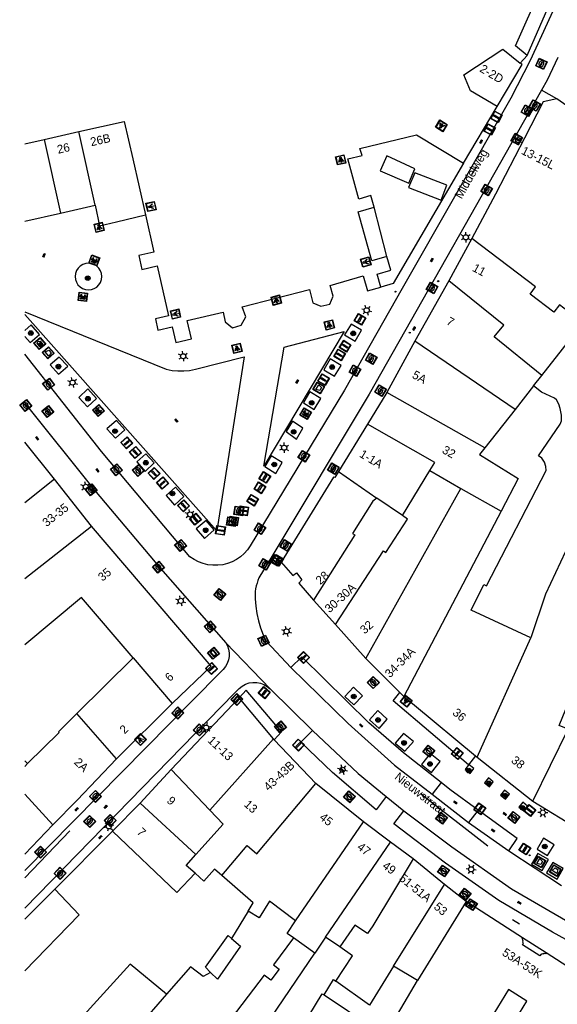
# Model space of a CAD drawing. Header units: metres. Extents: x 93870 to 95789, y 463036 to 464040.
# Tile 59 of 256: x 93871 to 93934, y 463572 to 463688. Entities that reach past the tile are written whole.
import ezdxf
from ezdxf.enums import TextEntityAlignment as Align

# ---------------------------------------------------------------- set-up
doc = ezdxf.new("R2010")
doc.units = ezdxf.units.M
doc.header["$LTSCALE"] = 25.4
for name, color, linetype in [('B_BEBOUWINGSGRENS_0', 1, 'Continuous'), ('B_LUIFEL_1', 200, 'Continuous'), ('B_OVERBOUWLIJN_LIJN_1', 7, 'Continuous'), ('B_TUSSENMUUR_0', 7, 'Continuous'), ('Q_AFVAL_APART_PLAATS_0', 7, 'Continuous'), ('Q_AFVALBAK_0', 7, 'Continuous'), ('Q_BANK_0', 7, 'Continuous'), ('Q_BOOM_0', 3, 'Continuous'), ('Q_BRANDKRAAN_0', 5, 'Continuous'), ('Q_CAI-KAST_0', 10, 'Continuous'), ('Q_INSPECTIE_OF_RIOOLPUT_0', 253, 'Continuous'), ('Q_KOLK_0', 254, 'Continuous'), ('Q_LICHTMAST_0', 2, 'Continuous'), ('Q_LICHTPUNT_0', 7, 'Continuous'), ('Q_LICHTPUNT_1', 7, 'Continuous'), ('Q_LIJNAFWATERING_LIJN_0', 7, 'Continuous'), ('Q_RECLAMEZUIL_0', 232, 'Continuous'), ('Q_STRAATNAAMBORD_0', 7, 'Continuous'), ('Q_VERKEERSBORDPAAL_0', 40, 'Continuous'), ('Q_WATERLEIDINGPUT_0', 5, 'Continuous'), ('Q_WEGWIJZER_0', 7, 'Continuous'), ('S_GBKN_SYMBOOL_OV_GROOT_0', 7, 'Continuous'), ('T_HEK_0', 57, 'Continuous'), ('T_MUUR_30CM_0', 10, 'Continuous'), ('V_WEGGRENS_0', 7, 'Continuous'), ('Z_GBKN_HUISNUMMER_0', 252, 'Continuous'), ('Z_STRAATNAAM_0', 252, 'Continuous')]:
    doc.layers.add(name, color=color, linetype=linetype)
for name, color, linetype, true_color in [('Q_AFSLUITPAAL_0', 7, 'Continuous', 0xf86a3a), ('Q_PAAL_STEEN_0', 7, 'Continuous', 0xa97373), ('Q_PAALTJE_0', 7, 'Continuous', 0x666666)]:
    doc.layers.add(name, color=color, linetype=linetype, true_color=true_color)

# ---------------------------------------------------------------- blocks, each defined once
blk = doc.blocks.new('Q_AFVAL_APART_PLAATS')
for points in [[(-0.5, 0.5), (0.5, 0.5), (0.5, -0.5), (-0.5, -0.5)], [(-0.34, 0.2), (0.33, 0.2), (0.19, -0.25), (-0.2, -0.25)]]:
    blk.add_lwpolyline(points, close=True)
blk.add_lwpolyline([(-0.44, 0.46), (0.44, 0.46, -0.414214), (0.46, 0.44), (0.46, -0.44, -0.414214), (0.44, -0.46), (-0.44, -0.46, -0.414214), (-0.46, -0.44), (-0.46, 0.44, -0.414214), (-0.44, 0.46)], format="xyb")
blk = doc.blocks.new('Q_AFVALBAK')
for points in [[(-0.5, 0.5), (0.5, 0.5), (0.5, -0.5), (-0.5, -0.5)], [(-0.34, 0.2), (0.33, 0.2), (0.19, -0.25), (-0.2, -0.25)]]:
    blk.add_lwpolyline(points, close=True)
blk.add_lwpolyline([(-0.44, 0.46), (0.44, 0.46, -0.414214), (0.46, 0.44), (0.46, -0.44, -0.414214), (0.44, -0.46), (-0.44, -0.46, -0.414214), (-0.46, -0.44), (-0.46, 0.44), (-0.46, 0.44), (-0.46, 0.45), (-0.46, 0.45), (-0.46, 0.45), (-0.46, 0.45), (-0.46, 0.45), (-0.46, 0.45), (-0.46, 0.46), (-0.46, 0.46), (-0.46, 0.46), (-0.45, 0.46), (-0.45, 0.46), (-0.45, 0.46), (-0.45, 0.46), (-0.45, 0.46), (-0.45, 0.46), (-0.44, 0.46), (-0.44, 0.46)], format="xyb")
blk = doc.blocks.new('Q_STRAATNAAMBORD')
for points in [[(-0.5, 0.5), (0.5, 0.5), (0.5, -0.5), (-0.5, -0.5)], [(-0.37, 0.22), (0.36, 0.22), (0.36, -0.21), (-0.37, -0.21)]]:
    blk.add_lwpolyline(points, close=True)
for points in [[(-0.44, 0.46), (0.44, 0.46, -0.414214), (0.46, 0.44), (0.46, -0.44, -0.414214), (0.44, -0.46), (-0.44, -0.46, -0.414214), (-0.46, -0.44), (-0.46, 0.44), (-0.46, 0.44), (-0.46, 0.45), (-0.46, 0.45), (-0.46, 0.45), (-0.46, 0.45), (-0.46, 0.45), (-0.46, 0.45), (-0.46, 0.46), (-0.46, 0.46), (-0.46, 0.46), (-0.45, 0.46), (-0.45, 0.46), (-0.45, 0.46), (-0.45, 0.46), (-0.45, 0.46), (-0.45, 0.46), (-0.44, 0.46), (-0.44, 0.46)], [(-0.29, 0.16), (0.28, 0.16, -0.414214), (0.3, 0.14), (0.3, -0.13, -0.414214), (0.28, -0.16), (-0.29, -0.16, -0.414214), (-0.31, -0.13), (-0.31, 0.14), (-0.31, 0.14), (-0.31, 0.14), (-0.31, 0.14), (-0.31, 0.15), (-0.31, 0.15), (-0.31, 0.15), (-0.3, 0.15), (-0.3, 0.15), (-0.3, 0.15), (-0.3, 0.16), (-0.3, 0.16), (-0.3, 0.16), (-0.3, 0.16), (-0.29, 0.16), (-0.29, 0.16), (-0.29, 0.16), (-0.29, 0.16), (-0.29, 0.16)]]:
    blk.add_lwpolyline(points, format="xyb")
blk = doc.blocks.new('Q_WEGWIJZER')
for points in [[(-0.5, 0.5), (0.5, 0.5), (0.5, -0.5), (-0.5, -0.5)], [(-0.37, 0.22), (0.36, 0.22), (0.36, -0.21), (-0.37, -0.21)]]:
    blk.add_lwpolyline(points, close=True)
for points in [[(-0.44, 0.46), (0.44, 0.46, -0.414214), (0.46, 0.44), (0.46, -0.44, -0.414214), (0.44, -0.46), (-0.44, -0.46, -0.414214), (-0.46, -0.44), (-0.46, 0.44), (-0.46, 0.44), (-0.46, 0.45), (-0.46, 0.45), (-0.46, 0.45), (-0.46, 0.45), (-0.46, 0.45), (-0.46, 0.45), (-0.46, 0.46), (-0.46, 0.46), (-0.46, 0.46), (-0.45, 0.46), (-0.45, 0.46), (-0.45, 0.46), (-0.45, 0.46), (-0.45, 0.46), (-0.45, 0.46), (-0.44, 0.46), (-0.44, 0.46)], [(-0.29, 0.16), (0.28, 0.16, -0.414214), (0.3, 0.14), (0.3, -0.13, -0.414214), (0.28, -0.16), (-0.29, -0.16, -0.414214), (-0.31, -0.13), (-0.31, 0.14), (-0.31, 0.14), (-0.31, 0.14), (-0.31, 0.14), (-0.31, 0.15), (-0.31, 0.15), (-0.31, 0.15), (-0.3, 0.15), (-0.3, 0.15), (-0.3, 0.15), (-0.3, 0.16), (-0.3, 0.16), (-0.3, 0.16), (-0.3, 0.16), (-0.29, 0.16), (-0.29, 0.16), (-0.29, 0.16), (-0.29, 0.16), (-0.29, 0.16)]]:
    blk.add_lwpolyline(points, format="xyb")
blk = doc.blocks.new('Q_CAI-KAST')
for points in [[(-0.5, 0.5), (0.5, 0.5), (0.5, -0.5), (-0.5, -0.5)], [(-0.26, 0.26), (0.25, 0.26), (0.25, 0.19), (-0.26, 0.19)], [(-0.26, 0.11), (0.25, 0.11), (0.25, -0.33), (-0.26, -0.33)]]:
    blk.add_lwpolyline(points, close=True)
blk.add_lwpolyline([(-0.44, 0.46), (0.44, 0.46, -0.414214), (0.46, 0.44), (0.46, -0.44, -0.414214), (0.44, -0.46), (-0.44, -0.46, -0.414214), (-0.46, -0.44), (-0.46, 0.44), (-0.46, 0.44), (-0.46, 0.45), (-0.46, 0.45), (-0.46, 0.45), (-0.46, 0.45), (-0.46, 0.45), (-0.46, 0.45), (-0.46, 0.46), (-0.46, 0.46), (-0.46, 0.46), (-0.45, 0.46), (-0.45, 0.46), (-0.45, 0.46), (-0.45, 0.46), (-0.45, 0.46), (-0.45, 0.46), (-0.44, 0.46), (-0.44, 0.46)], format="xyb")
blk.add_circle((-0.18, -0.03), 0.0354)
blk = doc.blocks.new('Q_LICHTMAST')
for points in [[(-0.26, 0.15), (-0.52, 0.3)], [(0, 0.3), (0, 0.6)], [(0.26, 0.15), (0.52, 0.3)], [(-0.26, -0.15), (-0.52, -0.3)], [(0, -0.3), (0, -0.6)], [(0.26, -0.15), (0.52, -0.3)]]:
    blk.add_lwpolyline(points)
blk.add_circle((0, 0), 0.3)
blk = doc.blocks.new('Q_VERKEERSBORDPAAL')
for points in [[(-0.5, 0.5), (0.5, 0.5), (0.5, -0.5), (-0.5, -0.5)], [(-0.08, 0.33), (0.07, 0.33), (0.07, -0.33), (-0.08, -0.33)]]:
    blk.add_lwpolyline(points, close=True)
blk.add_lwpolyline([(-0.44, 0.46), (0.44, 0.46, -0.414214), (0.46, 0.44), (0.46, -0.44, -0.414214), (0.44, -0.46), (-0.44, -0.46, -0.414214), (-0.46, -0.44), (-0.46, 0.44), (-0.46, 0.44), (-0.46, 0.45), (-0.46, 0.45), (-0.46, 0.45), (-0.46, 0.45), (-0.46, 0.45), (-0.46, 0.45), (-0.46, 0.46), (-0.46, 0.46), (-0.46, 0.46), (-0.45, 0.46), (-0.45, 0.46), (-0.45, 0.46), (-0.45, 0.46), (-0.45, 0.46), (-0.45, 0.46), (-0.44, 0.46), (-0.44, 0.46)], format="xyb")
blk = doc.blocks.new('Q_AFSLUITPAAL')
for points in [[(-0.5, 0.5), (0.5, 0.5), (0.5, -0.5), (-0.5, -0.5)], [(-0.08, 0.33), (0.07, 0.33), (0.07, -0.33), (-0.08, -0.33)]]:
    blk.add_lwpolyline(points, close=True)
blk.add_lwpolyline([(-0.44, 0.46), (0.44, 0.46, -0.414214), (0.46, 0.44), (0.46, -0.44, -0.414214), (0.44, -0.46), (-0.44, -0.46, -0.414214), (-0.46, -0.44), (-0.46, 0.44), (-0.46, 0.44), (-0.46, 0.45), (-0.46, 0.45), (-0.46, 0.45), (-0.46, 0.45), (-0.46, 0.45), (-0.46, 0.45), (-0.46, 0.46), (-0.46, 0.46), (-0.46, 0.46), (-0.45, 0.46), (-0.45, 0.46), (-0.45, 0.46), (-0.45, 0.46), (-0.45, 0.46), (-0.45, 0.46), (-0.44, 0.46), (-0.44, 0.46)], format="xyb")
blk = doc.blocks.new('Q_PAAL_STEEN')
for points in [[(-0.5, 0.5), (0.5, 0.5), (0.5, -0.5), (-0.5, -0.5)], [(-0.08, 0.33), (0.07, 0.33), (0.07, -0.33), (-0.08, -0.33)]]:
    blk.add_lwpolyline(points, close=True)
blk.add_lwpolyline([(-0.44, 0.46), (0.44, 0.46, -0.414214), (0.46, 0.44), (0.46, -0.44, -0.414214), (0.44, -0.46), (-0.44, -0.46, -0.414214), (-0.46, -0.44), (-0.46, 0.44), (-0.46, 0.44), (-0.46, 0.45), (-0.46, 0.45), (-0.46, 0.45), (-0.46, 0.45), (-0.46, 0.45), (-0.46, 0.45), (-0.46, 0.46), (-0.46, 0.46), (-0.46, 0.46), (-0.45, 0.46), (-0.45, 0.46), (-0.45, 0.46), (-0.45, 0.46), (-0.45, 0.46), (-0.45, 0.46), (-0.44, 0.46), (-0.44, 0.46)], format="xyb")
blk = doc.blocks.new('Q_PAALTJE')
at = {"color": 251, "true_color": 0x666666, "xscale": 0.1, "yscale": 0.1, "zscale": 0.01}
blk.add_blockref('Q_PAAL_STEEN', (0, 0), dxfattribs=at)
blk = doc.blocks.new('Q_INSPECTIE_OF_RIOOLPUT')
blk.add_lwpolyline([(-0.5, 0.5), (0.5, 0.5), (0.5, -0.5), (-0.5, -0.5)], close=True)
for points in [[(-0.44, 0.46), (0.44, 0.46, -0.414214), (0.46, 0.44), (0.46, -0.44, -0.414214), (0.44, -0.46), (-0.44, -0.46, -0.414214), (-0.46, -0.44), (-0.46, 0.44), (-0.46, 0.44), (-0.46, 0.45), (-0.46, 0.45), (-0.46, 0.45), (-0.46, 0.45), (-0.46, 0.45), (-0.46, 0.45), (-0.46, 0.46), (-0.46, 0.46), (-0.46, 0.46), (-0.45, 0.46), (-0.45, 0.46), (-0.45, 0.46), (-0.45, 0.46), (-0.45, 0.46), (-0.45, 0.46), (-0.44, 0.46), (-0.44, 0.46)], [(-0.34, 0.1, 0.380426), (-0.28, -0.18)], [(-0.01, 0.27, 0.240218), (-0.34, 0.1)], [(-0.19, 0.04, 0.853344), (-0.19, -0.03)], [(0.33, 0.11, 0.240191), (-0.01, 0.27)], [(0.18, -0.03, 0.849746), (0.18, 0.04)], [(0.27, -0.18, 0.380426), (0.33, 0.11)], [(-0.28, -0.18, 0.148452), (0.01, -0.26)], [(0.01, -0.26, 0.131742), (0.27, -0.18)]]:
    blk.add_lwpolyline(points, format="xyb")
for points in [[(-0.19, 0.04), (0.18, 0.04)], [(0.18, -0.03), (-0.19, -0.03)]]:
    blk.add_lwpolyline(points)
blk = doc.blocks.new('Q_KOLK')
blk.add_lwpolyline([(-0.5, 0.5), (0.5, 0.5), (0.5, -0.5), (-0.5, -0.5)], close=True)
for points in [[(-0.44, 0.46), (0.44, 0.46, -0.414214), (0.46, 0.44), (0.46, -0.44, -0.414214), (0.44, -0.46), (-0.44, -0.46, -0.414214), (-0.46, -0.44), (-0.46, 0.44, -0.414214), (-0.44, 0.46)], [(-0.34, 0.1, 0.380426), (-0.28, -0.18)], [(-0.01, 0.27, 0.240218), (-0.34, 0.1)], [(-0.19, 0.04, 0.853344), (-0.19, -0.03)], [(0.33, 0.11, 0.240191), (-0.01, 0.27)], [(0.18, -0.03, 0.849746), (0.18, 0.04)], [(0.27, -0.18, 0.380426), (0.33, 0.11)], [(-0.28, -0.18, 0.148452), (0.01, -0.26)], [(0.01, -0.26, 0.131742), (0.27, -0.18)]]:
    blk.add_lwpolyline(points, format="xyb")
for points in [[(-0.19, 0.04), (0.18, 0.04)], [(0.18, -0.03), (-0.19, -0.03)]]:
    blk.add_lwpolyline(points)
blk = doc.blocks.new('Q_BRANDKRAAN')
blk.add_lwpolyline([(-0.5, 0.5), (0.5, 0.5), (0.5, -0.5), (-0.5, -0.5)], close=True)
for points in [[(-0.44, 0.46), (0.44, 0.46, -0.414214), (0.46, 0.44), (0.46, -0.44, -0.414214), (0.44, -0.46), (-0.44, -0.46, -0.414214), (-0.46, -0.44), (-0.46, 0.44), (-0.46, 0.44), (-0.46, 0.45), (-0.46, 0.45), (-0.46, 0.45), (-0.46, 0.45), (-0.46, 0.45), (-0.46, 0.45), (-0.46, 0.46), (-0.46, 0.46), (-0.46, 0.46), (-0.45, 0.46), (-0.45, 0.46), (-0.45, 0.46), (-0.45, 0.46), (-0.45, 0.46), (-0.45, 0.46), (-0.44, 0.46), (-0.44, 0.46)], [(-0.34, 0.1, 0.380426), (-0.28, -0.18)], [(-0.01, 0.27, 0.240218), (-0.34, 0.1)], [(-0.19, 0.04, 0.853344), (-0.19, -0.03)], [(0.33, 0.11, 0.240191), (-0.01, 0.27)], [(0.18, -0.03, 0.849746), (0.18, 0.04)], [(0.27, -0.18, 0.380426), (0.33, 0.11)], [(-0.28, -0.18, 0.148452), (0.01, -0.26)], [(0.01, -0.26, 0.131742), (0.27, -0.18)]]:
    blk.add_lwpolyline(points, format="xyb")
for points in [[(-0.19, 0.04), (0.18, 0.04)], [(0.18, -0.03), (-0.19, -0.03)]]:
    blk.add_lwpolyline(points)
blk = doc.blocks.new('Q_WATERLEIDINGPUT')
blk.add_lwpolyline([(-0.5, 0.5), (0.5, 0.5), (0.5, -0.5), (-0.5, -0.5)], close=True)
for points in [[(-0.44, 0.46), (0.44, 0.46, -0.414214), (0.46, 0.44), (0.46, -0.44, -0.414214), (0.44, -0.46), (-0.44, -0.46, -0.414214), (-0.46, -0.44), (-0.46, 0.44), (-0.46, 0.44), (-0.46, 0.45), (-0.46, 0.45), (-0.46, 0.45), (-0.46, 0.45), (-0.46, 0.45), (-0.46, 0.45), (-0.46, 0.46), (-0.46, 0.46), (-0.46, 0.46), (-0.45, 0.46), (-0.45, 0.46), (-0.45, 0.46), (-0.45, 0.46), (-0.45, 0.46), (-0.45, 0.46), (-0.44, 0.46), (-0.44, 0.46)], [(-0.34, 0.1, 0.380426), (-0.28, -0.18)], [(-0.01, 0.27, 0.240218), (-0.34, 0.1)], [(-0.19, 0.04, 0.853344), (-0.19, -0.03)], [(0.33, 0.11, 0.240191), (-0.01, 0.27)], [(0.18, -0.03, 0.849746), (0.18, 0.04)], [(0.27, -0.18, 0.380426), (0.33, 0.11)], [(-0.28, -0.18, 0.148452), (0.01, -0.26)], [(0.01, -0.26, 0.131742), (0.27, -0.18)]]:
    blk.add_lwpolyline(points, format="xyb")
for points in [[(-0.19, 0.04), (0.18, 0.04)], [(0.18, -0.03), (-0.19, -0.03)]]:
    blk.add_lwpolyline(points)
blk = doc.blocks.new('Q_LICHTPUNT')
for points in [[(-0.5, 0.5), (0.5, 0.5), (0.5, -0.5), (-0.5, -0.5)], [(-0.46, 0.46), (0.46, 0.46), (0.46, -0.46), (-0.46, -0.46)], [(-0.12, 0.08), (-0.08, 0.05), (-0.26, -0.23), (-0.3, -0.2)], [(-0.03, 0.03), (0.02, 0.03), (0.02, -0.3), (-0.03, -0.3)], [(0.08, 0.05), (0.12, 0.08), (0.29, -0.21), (0.25, -0.24)]]:
    blk.add_lwpolyline(points, close=True)
blk.add_circle((0, 0.21), 0.103)
blk = doc.blocks.new('Q_BANK')
blk.add_lwpolyline([(-0.5, 0.5), (0.5, 0.5), (0.5, -0.5), (-0.5, -0.5)], close=True)
blk.add_lwpolyline([(-0.44, 0.46), (0.44, 0.46, -0.414214), (0.46, 0.44), (0.46, -0.44, -0.414214), (0.44, -0.46), (-0.44, -0.46, -0.414214), (-0.46, -0.44), (-0.46, 0.44), (-0.46, 0.44), (-0.46, 0.45), (-0.46, 0.45), (-0.46, 0.45), (-0.46, 0.45), (-0.46, 0.45), (-0.46, 0.45), (-0.46, 0.46), (-0.46, 0.46), (-0.46, 0.46), (-0.45, 0.46), (-0.45, 0.46), (-0.45, 0.46), (-0.45, 0.46), (-0.45, 0.46), (-0.45, 0.46), (-0.44, 0.46), (-0.44, 0.46)], format="xyb")
for points in [[(-0.27, 0.02), (-0.37, -0.08)], [(-0.18, 0.13), (-0.27, 0.13), (-0.27, 0.28)], [(-0.27, 0.28), (0.26, 0.28), (0.26, 0.13), (0.17, 0.13)], [(-0.18, 0.02), (-0.27, 0.02)], [(-0.27, 0.02), (-0.18, 0.02)], [(-0.18, 0.02), (-0.18, 0.13)], [(-0.18, 0.13), (-0.14, 0.13)], [(-0.14, 0.13), (-0.14, 0.02)], [(0.13, 0.13), (-0.14, 0.13)], [(0.13, 0.02), (-0.14, 0.02)], [(-0.14, 0.02), (0.13, 0.02)], [(0.13, 0.02), (-0.14, 0.02)], [(-0.14, 0.02), (0.13, 0.02)], [(-0.14, 0.02), (0.13, 0.02)], [(0.13, 0.02), (0.13, 0.13)], [(0.13, 0.13), (0.17, 0.13)], [(0.17, 0.13), (0.17, 0.02)], [(0.17, 0.02), (0.26, 0.02)], [(0.17, 0.02), (0.26, 0.02)], [(0.26, 0.02), (0.36, -0.08)], [(-0.24, -0.08), (-0.37, -0.08)], [(-0.19, -0.08), (-0.19, -0.27), (-0.24, -0.27), (-0.24, -0.08)], [(-0.24, -0.08), (-0.19, -0.08)], [(0.18, -0.08), (-0.19, -0.08)], [(0.23, -0.08), (0.23, -0.27), (0.18, -0.27), (0.18, -0.08)], [(0.18, -0.08), (0.23, -0.08)], [(0.36, -0.08), (0.23, -0.08)]]:
    blk.add_lwpolyline(points)
blk = doc.blocks.new('Q_RECLAMEZUIL')
blk.add_lwpolyline([(-0.5, 0.5), (0.5, 0.5), (0.5, -0.5), (-0.5, -0.5)], close=True)
for points in [[(-0.44, 0.46), (0.44, 0.46, -0.414214), (0.46, 0.44), (0.46, -0.44, -0.414214), (0.44, -0.46), (-0.44, -0.46, -0.414214), (-0.46, -0.44), (-0.46, 0.44), (-0.46, 0.44), (-0.46, 0.45), (-0.46, 0.45), (-0.46, 0.45), (-0.46, 0.45), (-0.46, 0.45), (-0.46, 0.45), (-0.46, 0.46), (-0.46, 0.46), (-0.46, 0.46), (-0.45, 0.46), (-0.45, 0.46), (-0.45, 0.46), (-0.45, 0.46), (-0.45, 0.46), (-0.45, 0.46), (-0.44, 0.46), (-0.44, 0.46)], [(-0.13, 0.05, 0.550274), (-0.13, -0.04)], [(0.13, -0.04, 0.506565), (0.13, 0.05)], [(-0.13, -0.14, 0.502509), (-0.13, -0.22)], [(0.13, -0.22, 0.554525), (0.13, -0.14)]]:
    blk.add_lwpolyline(points, format="xyb")
for points in [[(-0.23, 0.17), (0, 0.33), (0.22, 0.17)], [(0.22, 0.17), (0.22, -0.32), (-0.23, -0.32), (-0.23, 0.17)], [(-0.13, 0.05), (0.13, 0.05)], [(0.13, -0.04), (-0.13, -0.04)], [(-0.13, -0.14), (0.13, -0.14)], [(0.13, -0.22), (-0.13, -0.22)]]:
    blk.add_lwpolyline(points)
blk = doc.blocks.new('Q_BOOM')
for radius in [0.27, 0.18, 0.09]:
    blk.add_circle((0, 0), radius)
blk = doc.blocks.new('S_GBKN_SYMBOOL_OV_GROOT')
for points in [[(-0.21875, 0.0625), (0.21875, 0.0625)], [(-0.21875, 0), (0.21875, 0)], [(-0.1875, 0.0625), (-0.1875, 0)], [(-0.125, 0.09375), (-0.125, 0.0625)], [(-0.125, 0), (-0.125, -0.0625)], [(-0.0625, 0.0625), (-0.0625, 0)], [(0, 0.09375), (0, 0.0625)], [(0, 0), (0, -0.0625)], [(0.0625, 0.0625), (0.0625, 0)], [(0.125, 0.09375), (0.125, 0.0625)], [(0.125, 0), (0.125, -0.0625)], [(0.1875, 0.0625), (0.1875, 0)], [(-0.21875, -0.0625), (0.21875, -0.0625)], [(-0.1875, -0.0625), (-0.1875, -0.09375)], [(-0.0625, -0.0625), (-0.0625, -0.09375)], [(0.0625, -0.0625), (0.0625, -0.09375)], [(0.1875, -0.0625), (0.1875, -0.09375)]]:
    blk.add_lwpolyline(points)
blk = doc.blocks.new('LDN_BLOK7_AUTOCAD_OD_1_FMEBLOCK18')
at = {"layer": 'B_TUSSENMUUR_0'}
for p, q in [((-1.65, 3.26), (-1.33, 3.58)), ((1.65, -3.58), (-1.65, 0.02))]:
    blk.add_line(p, q, dxfattribs=at)
blk = doc.blocks.new('LDN_BLOK7_AUTOCAD_OD_1_FMEBLOCK29')
at = {"layer": 'V_WEGGRENS_0'}
blk.add_line((-12.84, 12.84), (3.73, 6.1), dxfattribs=at)
blk.add_lwpolyline([(3.73, 6.1), (4.41, 5.96), (5.09, 5.89), (5.78, 5.89), (6.46, 5.96), (7.14, 6.09), (12.84, 7.53), (9.64, -12.84), (-12.84, 12.53)], dxfattribs=at)

msp = doc.modelspace()

# ---------------------------------------------------------------- linework, layer by layer
at = {"layer": 'B_BEBOUWINGSGRENS_0'}
for p, q in [((93929.94, 463682.57), (93930.75, 463683.48)), ((93923.29, 463670.85), (93927.24, 463677.5)), ((93876.09, 463665.01), (93880.14, 463665.92)), ((93914.33, 463659.91), (93912.82, 463665.69)), ((93871.9, 463664.06), (93876.09, 463665.01)), ((93924.28, 463662.04), (93921.59, 463657.06)), ((93921.59, 463657.06), (93917.6, 463649.98)), ((93917.6, 463649.98), (93914.3, 463643.99)), ((93931.51, 463644.75), (93932.47, 463645.97)), ((93914.3, 463643.99), (93912.03, 463640.25)), ((93912.03, 463640.25), (93908.67, 463634.72)), ((93875.36, 463633.83), (93871.9, 463638.14)), ((93879.71, 463628.3), (93875.36, 463633.83)), ((93893.72, 463611.89), (93879.71, 463628.3)), ((93905.72, 463619.64), (93908.3, 463616.8)), ((93908.3, 463616.8), (93911.85, 463612.81)), ((93911.85, 463612.81), (93915.85, 463608.8)), ((93889.18, 463607.51), (93893.72, 463611.89)), ((93897.01, 463608.2), (93889.03, 463599.77)), ((93901.03, 463603.38), (93897.01, 463608.2)), ((93915.85, 463608.8), (93916.3, 463608.34)), ((93882.65, 463601.04), (93889.18, 463607.51)), ((93901.12, 463603.28), (93901.03, 463603.38)), ((93905.99, 463598.13), (93901.12, 463603.28)), ((93924.7, 463601.37), (93924.88, 463601.23)), ((93924.88, 463601.23), (93931.4, 463596.08)), ((93889.03, 463599.77), (93885.42, 463595.84)), ((93911.58, 463593.66), (93905.99, 463598.13)), ((93885.42, 463595.84), (93882.16, 463592.55)), ((93931.4, 463596.08), (93939.39, 463591.2)), ((93871.9, 463589.84), (93875.2, 463593.31)), ((93914.73, 463591.26), (93911.58, 463593.66)), ((93882.16, 463592.55), (93875.4, 463585.76)), ((93917.41, 463589.31), (93914.73, 463591.26)), ((93921.07, 463586.31), (93917.41, 463589.31)), ((93923.62, 463584.29), (93921.07, 463586.31)), ((93875.4, 463585.76), (93871.9, 463582.25))]:
    msp.add_line(p, q, dxfattribs=at)
for points in [[(93930.75, 463683.48), (93929.38, 463684.6), (93932.4, 463691.41), (93934.18, 463691.37)], [(93927.24, 463677.5), (93930.16, 463682.42), (93929.94, 463682.57)], [(93934.24, 463678.4), (93932.62, 463678.04), (93930.45, 463673.81), (93927.05, 463667.22), (93924.28, 463662.04)], [(93957.38, 463661.51), (93953.22, 463665.11), (93950.62, 463666.93), (93949.78, 463667.52), (93944.91, 463670.93), (93934.24, 463678.4)], [(93912.82, 463665.69), (93912.44, 463667.06), (93911.04, 463666.66), (93909.73, 463671.37), (93911.41, 463671.77), (93911.15, 463672.58), (93917.8, 463674.17), (93923.29, 463670.85)], [(93880.14, 463665.92), (93880.65, 463663.51), (93882.65, 463663.99), (93886.02, 463664.81)], [(93914.33, 463659.91), (93912.56, 463659.41), (93910.94, 463665.16), (93912.82, 463665.69)], [(93886.02, 463664.81), (93887.01, 463660.43), (93885.25, 463660.03), (93885.62, 463658.41), (93887.42, 463658.81), (93888.75, 463652.96), (93887.2, 463652.6), (93887.5, 463651.3), (93889.18, 463651.68), (93889.6, 463649.84), (93891.42, 463650.25), (93890.93, 463652.43), (93895.13, 463653.38), (93895.38, 463652.25), (93896.22, 463651.57), (93897.24, 463651.88), (93897.79, 463652.85), (93897.38, 463654.01), (93905.25, 463656.07), (93905.66, 463654.5), (93906.58, 463654.1), (93907.64, 463654.35), (93908.04, 463655.27), (93907.68, 463656.54), (93911.56, 463657.64), (93912.05, 463655.89), (93913.62, 463656.34)], [(93913.62, 463656.34), (93913.19, 463657.85), (93914.79, 463658.3), (93914.33, 463659.91)], [(93932.47, 463645.97), (93937.33, 463652.14), (93935.05, 463653.86)], [(93931.2, 463615.2), (93924.21, 463618.45), (93925.69, 463621.47), (93925.98, 463621.32), (93933, 463634.84), (93932.95, 463635.32), (93932.8, 463635.81), (93932.47, 463636.28), (93932.08, 463636.54), (93934.62, 463640.25), (93934.79, 463640.67), (93934.76, 463641.31), (93934.61, 463642.1), (93934.45, 463642.61), (93934.18, 463643.11), (93933.94, 463643.33), (93932.44, 463644.03), (93931.51, 463644.75)], [(93940.5, 463636.65), (93940.45, 463635.91), (93939.75, 463634.7), (93937.01, 463629.08), (93932.9, 463620.32), (93931.2, 463615.2)], [(93908.67, 463634.72), (93908.24, 463634.02), (93908.08, 463634.07), (93901.92, 463624.09)], [(93901.92, 463624.09), (93903.3, 463622.52), (93903.75, 463622.83), (93904.37, 463622.02), (93904.01, 463621.61), (93905.72, 463619.64)], [(93916.3, 463608.34), (93917.56, 463607.34), (93924.7, 463601.37)], [(93875.2, 463593.31), (93878.02, 463596.19), (93882.65, 463601.04)], [(93937.93, 463575.08), (93932.98, 463578.28), (93932.92, 463578.19), (93932.82, 463578.25), (93932.76, 463578.16), (93932.67, 463578.22), (93932.61, 463578.13), (93932.52, 463578.18), (93932.46, 463578.1), (93932.38, 463578.15), (93932.23, 463577.93), (93930.2, 463579.23), (93930.34, 463579.46), (93930.26, 463579.52), (93930.3, 463579.6), (93930.22, 463579.65), (93930.28, 463579.75), (93930.19, 463579.8), (93930.24, 463579.9), (93930.16, 463579.96), (93930.21, 463580.05), (93923.62, 463584.29)], [(93893.66, 463576), (93893.06, 463576.6), (93895.74, 463580.31), (93896.12, 463579.98)], [(93896.12, 463579.98), (93897.17, 463579.07), (93894.47, 463575.19), (93893.66, 463576)], [(93899.93, 463562.27), (93906.74, 463573.5), (93906.96, 463573.35)], [(93906.96, 463573.35), (93912.56, 463569.6), (93913.17, 463570.54), (93914.41, 463569.76), (93912.09, 463565.2), (93905.54, 463569.13), (93902.1, 463562.79), (93903.2, 463562.14), (93902.16, 463560.91), (93899.93, 463562.27)], [(93923.84, 463566.25), (93926, 463564.89), (93930.72, 463572.63), (93928.57, 463574.01), (93923.84, 463566.25)]]:
    msp.add_lwpolyline(points, dxfattribs=at)
at = {"layer": 'B_LUIFEL_1'}
for points in [[(93913.53, 463669.98), (93916.89, 463668.51), (93917.6, 463670.2), (93914.33, 463671.71), (93913.53, 463669.98)], [(93917.59, 463669.74), (93916.85, 463668.01), (93920.67, 463666.53), (93921.36, 463668.28), (93917.59, 463669.74)]]:
    msp.add_lwpolyline(points, dxfattribs=at)
at = {"layer": 'B_OVERBOUWLIJN_LIJN_1'}
msp.add_line((93932.98, 463578.28), (93930.21, 463580.05), dxfattribs=at)
at = {"layer": 'B_TUSSENMUUR_0'}
for p, q in [((93874.15, 463673.64), (93878.21, 463674.56)), ((93880.14, 463665.92), (93878.21, 463674.56)), ((93871.9, 463673.13), (93874.15, 463673.64)), ((93874.15, 463673.64), (93876.09, 463665.01)), ((93929.35, 463642), (93917.6, 463649.98)), ((93925.81, 463637.5), (93914.3, 463643.99)), ((93931.51, 463644.75), (93929.35, 463642)), ((93929.35, 463642), (93925.81, 463637.5)), ((93908.67, 463634.72), (93913.16, 463631.61)), ((93916.15, 463629.54), (93919.36, 463634.82)), ((93919.36, 463634.82), (93923, 463632.73)), ((93875.36, 463633.83), (93871.9, 463631.05)), ((93911.85, 463612.81), (93923, 463632.73)), ((93923, 463632.73), (93927.69, 463630.05)), ((93916.15, 463629.54), (93913.16, 463631.61)), ((93927.69, 463630.05), (93916.3, 463608.34)), ((93871.9, 463622.16), (93879.71, 463628.3)), ((93924.88, 463601.23), (93931.2, 463615.2)), ((93877.98, 463606.33), (93884.59, 463612.87)), ((93884.59, 463612.87), (93889.18, 463607.51)), ((93882.65, 463601.04), (93877.98, 463606.33)), ((93893.58, 463595.02), (93901.03, 463603.38)), ((93872.22, 463600.47), (93871.9, 463600.8)), ((93893.58, 463595.02), (93889.03, 463599.77)), ((93891.93, 463589.81), (93885.42, 463595.84)), ((93903.62, 463582.03), (93911.58, 463593.66)), ((93907.14, 463580.11), (93914.73, 463591.26)), ((93915.09, 463576.72), (93921.07, 463586.31)), ((93923.62, 463584.29), (93917.92, 463575.04)), ((93898.07, 463583.19), (93896.12, 463579.98)), ((93905.89, 463578.24), (93903.37, 463580.04)), ((93907.14, 463580.11), (93905.89, 463578.24)), ((93908.79, 463578.98), (93907.14, 463580.11)), ((93890.38, 463555.47), (93905.89, 463578.24)), ((93917.92, 463575.04), (93915.09, 463576.72)), ((93888.49, 463573.43), (93879.47, 463563.1))]:
    msp.add_line(p, q, dxfattribs=at)
for points in [[(93927.24, 463677.5), (93924.1, 463679.36), (93923.33, 463681.23), (93927.91, 463684.22), (93929.94, 463682.57)], [(93878.21, 463674.56), (93883.55, 463675.76), (93884.54, 463671.37), (93886.02, 463664.81)], [(93935.05, 463653.86), (93934.54, 463654.25), (93933.87, 463653.38), (93931.09, 463655.49), (93931.75, 463656.37), (93924.28, 463662.04)], [(93932.47, 463645.97), (93926.88, 463650.49), (93928.01, 463651.89), (93921.59, 463657.06)], [(93919.36, 463634.82), (93919.95, 463635.78), (93912.03, 463640.25)], [(93925.81, 463637.5), (93925.19, 463636.71), (93929.7, 463633.88), (93927.69, 463630.05)], [(93913.16, 463631.61), (93912.67, 463631.22), (93910.29, 463627.46), (93910.58, 463627.28), (93905.72, 463619.64)], [(93908.3, 463616.8), (93913.92, 463625.4), (93914.19, 463625.22), (93916.74, 463629.13), (93916.15, 463629.54)], [(93884.59, 463612.87), (93878.55, 463619.94), (93871.9, 463614.4)], [(93931.4, 463596.08), (93935.57, 463604.5), (93934.52, 463604.93), (93937.27, 463611.73)], [(93877.98, 463606.33), (93875.85, 463604.21), (93875.92, 463604.14), (93872.22, 463600.47)], [(93894.99, 463587.34), (93897.94, 463590.88), (93899.08, 463589.88), (93905.99, 463598.13)], [(93891.93, 463589.81), (93895.15, 463593.39), (93893.58, 463595.02)], [(93891.84, 463587.62), (93889.71, 463585.37), (93882.16, 463592.55)], [(93891.84, 463587.62), (93890.79, 463588.53), (93891.93, 463589.81)], [(93917.41, 463589.31), (93912.66, 463581.45), (93912.05, 463580.54), (93910.58, 463581.52), (93908.79, 463578.98)], [(93894.99, 463587.34), (93894.12, 463588.1), (93892.89, 463586.69), (93891.84, 463587.62)], [(93898.07, 463583.19), (93898.65, 463584.16), (93894.99, 463587.34)], [(93875.4, 463585.76), (93878.26, 463582.76), (93871.9, 463576.17)], [(93903.62, 463582.03), (93900.58, 463584.35), (93899.35, 463582.39), (93898.07, 463583.19)], [(93903.37, 463580.04), (93902.62, 463580.57), (93903.62, 463582.03)], [(93903.37, 463580.04), (93901.03, 463576.9), (93901.71, 463576.38), (93900.74, 463575.08), (93899.93, 463575.69), (93886.47, 463557.98)], [(93908.34, 463574.98), (93910.3, 463577.94), (93908.79, 463578.98)], [(93888.49, 463573.43), (93884.25, 463576.98), (93874.91, 463566.67)], [(93915.09, 463576.72), (93912.29, 463572.16), (93908.34, 463574.98)], [(93893.66, 463576), (93892.79, 463575.5), (93891.3, 463576.65), (93888.49, 463573.43)], [(93906.96, 463573.35), (93908.05, 463575.18), (93908.34, 463574.98)], [(93918.87, 463564.03), (93920.42, 463566.83), (93914.79, 463569.74), (93917.92, 463575.04)]]:
    msp.add_lwpolyline(points, dxfattribs=at)
at = {"layer": 'Q_LIJNAFWATERING_LIJN_0'}
msp.add_line((93929.05, 463582.21), (93929.85, 463581.71), dxfattribs=at)
at = {"layer": 'T_HEK_0'}
msp.add_lwpolyline([(93924.7, 463601.37), (93923.88, 463600.33), (93915.07, 463607.82), (93915.85, 463608.8)], dxfattribs=at)
at = {"layer": 'T_MUUR_30CM_0'}
for p, q in [((93923.29, 463670.85), (93915.07, 463656.76)), ((93915.07, 463656.76), (93913.62, 463656.34))]:
    msp.add_line(p, q, dxfattribs=at)
at = {"layer": 'V_WEGGRENS_0'}
for p, q in [((93930.75, 463683.48), (93934.18, 463691.37)), ((93934.24, 463678.4), (93932.45, 463679.41)), ((93872.66, 463651.92), (93871.9, 463651.26)), ((93895.45, 463614.65), (93900.65, 463609.24)), ((93894.59, 463610.97), (93871.9, 463587.95)), ((93900.65, 463609.24), (93905.6, 463604.34)), ((93871.9, 463583.53), (93896.48, 463608.74)), ((93920.68, 463598.24), (93919.62, 463596.88)), ((93914.23, 463596.63), (93916.3, 463594.94)), ((93919.62, 463596.88), (93923.9, 463593.57)), ((93930.23, 463595.96), (93929.77, 463595.38)), ((93925.01, 463595.02), (93923.9, 463593.57)), ((93923.9, 463593.57), (93928.61, 463590.24)), ((93933.93, 463590.94), (93932.66, 463591.73)), ((93928.61, 463590.24), (93934.76, 463586.19)), ((93932.51, 463587.96), (93933.24, 463589.22))]:
    msp.add_line(p, q, dxfattribs=at)
for points in [[(93935.68, 463693.03), (93934.87, 463691.11), (93931.09, 463682.89), (93928.83, 463678.48), (93916.13, 463656.16)], [(93934.33, 463683.24), (93933.11, 463680.58), (93932.45, 463679.41)], [(93932.45, 463679.41), (93912.24, 463643.77), (93900.83, 463624.75)], [(93877.96, 463658.26), (93877.84, 463657.93), (93877.8, 463657.58), (93877.84, 463657.24), (93877.95, 463656.91), (93878.13, 463656.61), (93878.38, 463656.36), (93878.67, 463656.17), (93879, 463656.05), (93879.35, 463656.01), (93879.7, 463656.05), (93880.03, 463656.16), (93880.32, 463656.34), (93880.57, 463656.59), (93880.76, 463656.89), (93880.88, 463657.21), (93880.92, 463657.56), (93880.88, 463657.91), (93880.77, 463658.24), (93880.59, 463658.54), (93880.35, 463658.79), (93880.05, 463658.97), (93879.72, 463659.09), (93879.37, 463659.14), (93879.03, 463659.1), (93878.69, 463658.98), (93878.4, 463658.8), (93878.15, 463658.56), (93877.96, 463658.26)], [(93916.13, 463656.16), (93909.36, 463644.27), (93898.31, 463626.02), (93897.98, 463625.54), (93897.6, 463625.11), (93897.17, 463624.73), (93896.7, 463624.4), (93896.18, 463624.13), (93895.65, 463623.93), (93895.09, 463623.79)], [(93871.9, 463650.55), (93872.51, 463649.84), (93873.64, 463650.78), (93872.66, 463651.92)], [(93911.36, 463651.27), (93910.12, 463651.99), (93909.37, 463650.73)], [(93902.27, 463649.31), (93909.3, 463651.11), (93899.9, 463635.36), (93902.27, 463649.31)], [(93909.37, 463650.73), (93910.62, 463650), (93911.36, 463651.27)], [(93895.09, 463623.79), (93894.51, 463623.72), (93893.93, 463623.72), (93893.35, 463623.78), (93892.79, 463623.92), (93892.24, 463624.13), (93891.73, 463624.4), (93891.25, 463624.73), (93880.89, 463637.06), (93871.9, 463648.47)], [(93875.93, 463648.13), (93874.86, 463647.21), (93875.85, 463646.11), (93876.95, 463647.07), (93875.93, 463648.13)], [(93908.95, 463647.16), (93907.68, 463647.93), (93906.94, 463646.65), (93908.2, 463645.91), (93908.95, 463647.16)], [(93879.3, 463644.42), (93878.21, 463643.39), (93879.23, 463642.3), (93880.3, 463643.28), (93879.3, 463644.42)], [(93906.57, 463643.26), (93905.3, 463644.04), (93904.55, 463642.75), (93905.81, 463642), (93906.57, 463643.26)], [(93871.9, 463642.71), (93880.06, 463632.51), (93887.79, 463623.34), (93895.45, 463614.65)], [(93882.63, 463640.68), (93881.52, 463639.71), (93882.52, 463638.61), (93883.6, 463639.59), (93882.63, 463640.68)], [(93904.49, 463639.79), (93903.28, 463640.6), (93902.53, 463639.39), (93903.72, 463638.52), (93904.49, 463639.79)], [(93886.08, 463636.78), (93885.01, 463635.84), (93886, 463634.71), (93887.07, 463635.72), (93886.08, 463636.78)], [(93902.05, 463635.77), (93900.78, 463636.55), (93900.04, 463635.29), (93901.3, 463634.5), (93902.05, 463635.77)], [(93889.55, 463632.87), (93888.47, 463631.89), (93889.44, 463630.76), (93890.54, 463631.79), (93889.55, 463632.87)], [(93893.13, 463628.96), (93891.99, 463627.99), (93892.95, 463626.88), (93894.07, 463627.86), (93893.13, 463628.96)], [(93900.83, 463624.75), (93899.32, 463622.25), (93899.21, 463621.94), (93899.11, 463621.62), (93899.02, 463621.3), (93898.94, 463620.98), (93898.88, 463620.65)], [(93898.88, 463620.65), (93898.89, 463619.79), (93898.95, 463618.92), (93899.09, 463618.07), (93899.27, 463617.22), (93899.53, 463616.39), (93899.84, 463615.58), (93900.2, 463614.8), (93903.07, 463611.73)], [(93895.45, 463614.65), (93895.65, 463614.28), (93895.78, 463613.88), (93895.85, 463613.46), (93895.85, 463613.03), (93895.77, 463612.62), (93895.62, 463612.22), (93895.41, 463611.85), (93895.14, 463611.52), (93894.59, 463610.97)], [(93920.68, 463598.24), (93916.26, 463601.72), (93912.19, 463605.27), (93904.37, 463612.99), (93903.07, 463611.73)], [(93903.07, 463611.73), (93909.8, 463605.17), (93915.21, 463600.3), (93919.62, 463596.88)], [(93896.48, 463608.74), (93897.02, 463609.29), (93897.37, 463609.57), (93897.76, 463609.78), (93898.18, 463609.93), (93898.62, 463609.99), (93899.07, 463609.99), (93899.5, 463609.91), (93899.92, 463609.75), (93900.31, 463609.53), (93900.65, 463609.24)], [(93901.12, 463603.28), (93901.97, 463604.2), (93897.83, 463609.08), (93897.01, 463608.2)], [(93911.46, 463608.42), (93910.4, 463609.44), (93909.38, 463608.34), (93910.43, 463607.35), (93911.46, 463608.42)], [(93914.37, 463605.67), (93913.27, 463606.7), (93912.3, 463605.59), (93913.41, 463604.59), (93914.37, 463605.67)], [(93914.23, 463596.63), (93913.08, 463595.06), (93907.95, 463599.43), (93904.25, 463602.97), (93905.6, 463604.34)], [(93905.6, 463604.34), (93910.97, 463599.32), (93914.23, 463596.63)], [(93917.44, 463603.05), (93916.26, 463604.01), (93915.28, 463602.88), (93916.43, 463601.94), (93917.44, 463603.05)], [(93920.57, 463600.72), (93919.4, 463601.66), (93918.36, 463600.37), (93919.54, 463599.43), (93920.57, 463600.72)], [(93924.52, 463599.9), (93923.94, 463600.36), (93923.48, 463599.78)], [(93923.48, 463599.78), (93924.07, 463599.32), (93924.52, 463599.9)], [(93926.79, 463598.35), (93926.21, 463598.8), (93925.75, 463598.22)], [(93925.01, 463595.02), (93921.7, 463597.43), (93920.68, 463598.24)], [(93925.75, 463598.22), (93926.33, 463597.76), (93926.79, 463598.35)], [(93928.69, 463596.89), (93928.11, 463597.35), (93927.65, 463596.77)], [(93927.65, 463596.77), (93928.23, 463596.31), (93928.69, 463596.89)], [(93929.77, 463595.38), (93930.35, 463594.92), (93930.81, 463595.5), (93930.23, 463595.96)], [(93949.33, 463575.01), (93948.69, 463573.35), (93946.67, 463574.14), (93944.86, 463574.96), (93940.49, 463576.99), (93933.73, 463580.7), (93927.45, 463584.43), (93921.18, 463588.81), (93915.13, 463593.41), (93916.3, 463594.94)], [(93916.3, 463594.94), (93921.94, 463590.71), (93928.92, 463585.8), (93935.97, 463581.68), (93942.66, 463578.07), (93949.33, 463575.01)], [(93928.61, 463590.24), (93929.6, 463591.68), (93925.01, 463595.02)], [(93932.66, 463591.73), (93931.94, 463590.45), (93933.15, 463589.7), (93933.93, 463590.94)], [(93933.24, 463589.22), (93932, 463589.94), (93931.27, 463588.69), (93932.51, 463587.96)], [(93934.99, 463588.16), (93933.77, 463588.89), (93933.04, 463587.67), (93934.26, 463586.94), (93934.47, 463587.29), (93934.99, 463588.16)]]:
    msp.add_lwpolyline(points, dxfattribs=at)
at = {"layer": 'Z_STRAATNAAM_0'}
for p, q in [((93924.31, 463669.56), (93924.8, 463670.43)), ((93918.24, 463596.98), (93926.13, 463590.83)), ((93871.9, 463587.1), (93877.19, 463592.58))]:
    msp.add_line(p, q, dxfattribs=at)

# ---------------------------------------------------------------- block references
at = {"layer": 'B_TUSSENMUUR_0'}
msp.add_blockref('LDN_BLOK7_AUTOCAD_OD_1_FMEBLOCK18', (93873.55, 463596.89), dxfattribs=at)
at = {"layer": 'Q_AFSLUITPAAL_0'}
for p, rotation in [((93898.59, 463631.35), 58.81980114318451), ((93897.53, 463630.11), 81.05870851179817), ((93896.12, 463628.85), 81.05870851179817)]:
    msp.add_blockref('Q_AFSLUITPAAL', p, dxfattribs=dict(at, rotation=rotation))
at = {"layer": 'Q_AFVAL_APART_PLAATS_0'}
for p, rotation in [((93932.24, 463588.95), 59.54840099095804), ((93934.06, 463587.94), 149.1673232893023)]:
    msp.add_blockref('Q_AFVAL_APART_PLAATS', p, dxfattribs=dict(at, rotation=rotation))
at = {"layer": 'Q_AFVALBAK_0'}
for p, rotation in [((93874.65, 463648.62), 131.5372687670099), ((93906.34, 463644.51), 59.17069383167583)]:
    msp.add_blockref('Q_AFVALBAK', p, dxfattribs=dict(at, rotation=rotation))
at = {"layer": 'Q_BANK_0'}
for p, rotation in [((93880.04, 463659.46), 160.2689876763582), ((93878.7, 463655.19), 173.0986353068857), ((93880.53, 463641.87), 131.5372687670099), ((93904.8, 463641.5), 149.0562933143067)]:
    msp.add_blockref('Q_BANK', p, dxfattribs=dict(at, rotation=rotation))
at = {"layer": 'Q_BOOM_0'}
for p, rotation in [((93879.27, 463657.38), 160.2689876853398), ((93872.61, 463650.94), 130.7586206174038), ((93910.38, 463650.9), 149.6866879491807), ((93875.84, 463647.02), 131.912575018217), ((93907.91, 463646.96), 59.9260865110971), ((93879.29, 463643.25), 42.52253479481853), ((93905.51, 463642.77), 149.0562933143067), ((93882.47, 463639.45), 132.2788643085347), ((93903.4, 463639.37), 143.9095886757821), ((93886.08, 463635.74), 43.0972771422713), ((93901.13, 463635.54), 59.54821487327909), ((93889.19, 463632.14), 42.07786104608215), ((93893.09, 463627.83), 41.0090869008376), ((93910.44, 463608.34), 45.84292407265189), ((93913.29, 463605.59), 138.1035215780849), ((93916.33, 463602.9), 140.6860342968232), ((93919.37, 463600.43), 141.2569648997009), ((93923.91, 463599.66), 141.6906572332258), ((93926.27, 463598.16), 141.6906572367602), ((93928.15, 463596.73), 141.6906572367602), ((93930.21, 463595.29), 141.7385757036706), ((93932.82, 463590.76), 60.61881957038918)]:
    msp.add_blockref('Q_BOOM', p, dxfattribs=dict(at, rotation=rotation))
at = {"layer": 'Q_BRANDKRAAN_0'}
for p, rotation in [((93930.72, 463677.02), 60.44467374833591), ((93923.5, 463585.17), 141.7003821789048)]:
    msp.add_blockref('Q_BRANDKRAAN', p, dxfattribs=dict(at, rotation=rotation))
at = {"layer": 'Q_CAI-KAST_0', "rotation": 147.2146769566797}
msp.add_blockref('Q_CAI-KAST', (93924.24, 463583.94), dxfattribs=at)
at = {"layer": 'Q_INSPECTIE_OF_RIOOLPUT_0'}
for p, rotation in [((93932.42, 463682.51), 65.2912379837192), ((93912.49, 463647.95), 60.35954494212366), ((93874.6, 463641.74), 128.6689259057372), ((93894.75, 463620.3), 140.440332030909), ((93899.86, 463614.88), 115.116704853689), ((93879.5, 463593.69), 45.41427200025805), ((93920.73, 463594.08), 142.2504915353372)]:
    msp.add_blockref('Q_INSPECTIE_OF_RIOOLPUT', p, dxfattribs=dict(at, rotation=rotation))
at = {"layer": 'Q_KOLK_0'}
for p, rotation in [((93931.64, 463677.62), 60.44467374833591), ((93926.01, 463667.72), 60.44467374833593), ((93919.62, 463656.23), 60.44467374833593), ((93910.57, 463646.53), 60.35954494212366), ((93874.69, 463644.94), 128.2653865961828), ((93913.58, 463644.2), 58.71069001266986), ((93872, 463642.46), 128.6689259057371), ((93904.59, 463636.51), 58.81980114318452), ((93882.63, 463634.93), 130.0091262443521), ((93908.05, 463635.05), 58.72563552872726), ((93879.67, 463632.57), 128.6689259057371), ((93899.44, 463628), 58.81980114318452), ((93890.16, 463626.06), 130.0091262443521), ((93902.48, 463626.05), 58.31568522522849), ((93887.56, 463623.5), 130.1064844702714), ((93893.61, 463616.51), 131.4083903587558), ((93912.73, 463609.97), 134.8570467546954), ((93889.82, 463606.41), 45.41427200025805), ((93892.35, 463604.42), 45.72130845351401), ((93901.84, 463604.78), 130.3099626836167), ((93919.23, 463601.95), 141.2569648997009), ((93880.17, 463596.63), 45.41427200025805), ((93909.93, 463596.58), 139.6034014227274), ((93881.91, 463593.81), 45.72130845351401), ((93929.21, 463594.17), 141.7385757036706), ((93873.75, 463590.1), 45.41427200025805), ((93876.03, 463587.61), 45.72130845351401), ((93920.96, 463587.88), 145.090217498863)]:
    msp.add_blockref('Q_KOLK', p, dxfattribs=dict(at, rotation=rotation))
at = {"layer": 'Q_LICHTMAST_0'}
for p, rotation in [((93929.69, 463673.56), 60.44467374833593), ((93923.57, 463662.17), 61.6177930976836), ((93911.95, 463653.62), 15.99358409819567), ((93890.45, 463648.23), 5.586343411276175), ((93877.5, 463645.14), 131.5372687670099), ((93902.28, 463637.5), 59.17069383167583), ((93879.04, 463632.92), 128.6689259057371), ((93891.26, 463629.68), 131.5372687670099), ((93890.17, 463619.55), 131.4083903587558), ((93902.57, 463615.97), 133.0377222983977), ((93893.15, 463604.69), 46.55306020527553), ((93909.12, 463599.76), 136.9536370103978), ((93932.59, 463594.74), 148.5779709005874), ((93881.74, 463593.12), 45.72130845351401), ((93924.19, 463588.08), 144.9111621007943)]:
    msp.add_blockref('Q_LICHTMAST', p, dxfattribs=dict(at, rotation=rotation))
at = {"layer": 'Q_LICHTPUNT_0'}
for p, rotation in [((93901.37, 463654.8), 14.66828218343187), ((93907.58, 463651.9), 14.35057838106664), ((93896.77, 463649.15), 14.16613887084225)]:
    msp.add_blockref('Q_LICHTPUNT', p, dxfattribs=dict(at, rotation=rotation))
at = {"layer": 'Q_LICHTPUNT_1'}
for p, rotation in [((93920.71, 463675.24), 148.8415847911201), ((93908.92, 463671.25), 13.29386083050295), ((93886.69, 463665.78), 102.7404417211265), ((93880.61, 463663.33), 13.60229556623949), ((93911.85, 463659.27), 105.7346052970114), ((93889.56, 463653.17), 102.808499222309), ((93916.57, 463607.79), 141.5626985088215), ((93885.44, 463603.29), 44.74449229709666)]:
    msp.add_blockref('Q_LICHTPUNT', p, dxfattribs=dict(at, rotation=rotation))
at = {"layer": 'Q_PAAL_STEEN_0'}
for p, rotation in [((93927.16, 463676.29), 60.35971079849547), ((93926.37, 463674.81), 60.35971079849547), ((93929.52, 463673.68), 60.44467374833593), ((93911.16, 463652.55), 149.6919605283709), ((93909.43, 463649.41), 59.17069383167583), ((93908.78, 463648.39), 59.17069383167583), ((93906.9, 463645.49), 59.17069383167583), ((93883.84, 463638.07), 131.5372687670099), ((93884.85, 463636.96), 41.58679998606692), ((93887.04, 463634.49), 43.0972771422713), ((93900.02, 463634.03), 147.7910223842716), ((93888.04, 463633.37), 131.5372687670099), ((93899.45, 463632.8), 147.7910223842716), ((93890.5, 463630.7), 43.35881323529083), ((93891.89, 463629.12), 40.34571404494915), ((93894.83, 463627.81), 81.05870851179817), ((93922.57, 463601.67), 139.6298004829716), ((93931.07, 463594.97), 51.73857570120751)]:
    msp.add_blockref('Q_PAAL_STEEN', p, dxfattribs=dict(at, rotation=rotation))
at = {"layer": 'Q_PAALTJE_0'}
for p, rotation in [((93920.32, 463657.03), 60.44467374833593), ((93915.33, 463655.8), 60.35954494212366), ((93917, 463650.99), 60.44467374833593), ((93931.04, 463589.73), 59.54840099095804)]:
    msp.add_blockref('Q_PAALTJE', p, dxfattribs=dict(at, rotation=rotation))
at = {"layer": 'Q_RECLAMEZUIL_0', "rotation": 39.78550954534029}
msp.add_blockref('Q_RECLAMEZUIL', (93873.64, 463649.71), dxfattribs=at)
at = {"layer": 'Q_STRAATNAAMBORD_0'}
for p, rotation in [((93901.34, 463624.31), 148.744469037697), ((93896.74, 463607.99), 46.55306020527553)]:
    msp.add_blockref('Q_STRAATNAAMBORD', p, dxfattribs=dict(at, rotation=rotation))
at = {"layer": 'Q_VERKEERSBORDPAAL_0'}
for p, rotation in [((93901.51, 463624.3), 148.744469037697), ((93904.56, 463612.92), 135.3796319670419), ((93893.78, 463611.62), 133.4017600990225), ((93899.96, 463608.79), 140.2766794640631), ((93903.95, 463602.65), 136.2902629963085), ((93925.22, 463595.16), 143.9444017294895), ((93930.48, 463590.46), 146.5776577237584)]:
    msp.add_blockref('Q_VERKEERSBORDPAAL', p, dxfattribs=dict(at, rotation=rotation))
at = {"layer": 'Q_WATERLEIDINGPUT_0'}
for p, rotation in [((93885.19, 463634.84), 131.2650828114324), ((93896.97, 463630.09), 81.05870851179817), ((93896.36, 463628.92), 81.05870851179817), ((93899.99, 463623.82), 59.01609018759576)]:
    msp.add_blockref('Q_WATERLEIDINGPUT', p, dxfattribs=dict(at, rotation=rotation))
at = {"layer": 'Q_WEGWIJZER_0', "rotation": 130.502217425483}
msp.add_blockref('Q_WEGWIJZER', (93894, 463613.41), dxfattribs=at)
at = {"layer": 'S_GBKN_SYMBOOL_OV_GROOT_0'}
for p, rotation in [((93925.37, 463673.39), 60.35971079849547), ((93874.16, 463660.06), 70.11483488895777), ((93919.6, 463659.51), 60.44467374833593), ((93917.53, 463651.48), 60.56576860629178), ((93903.82, 463645.26), 59.17069383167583), ((93889.67, 463640.7), 131.5372687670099), ((93873.36, 463638.61), 128.6689259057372), ((93880.44, 463634.85), 128.6689259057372), ((93911.31, 463604.94), 137.9794345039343), ((93909.12, 463599.7), 139.6034014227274), ((93877.97, 463595.12), 45.49227145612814), ((93881.38, 463595.41), 45.72130845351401), ((93922.34, 463595.91), 143.9561572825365), ((93928.14, 463594.56), 143.9444017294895), ((93880.74, 463591.86), 45.72130845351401), ((93926.76, 463592.63), 144.7275785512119), ((93920.64, 463588.02), 145.090217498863), ((93929.84, 463584.15), 149.6582276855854)]:
    msp.add_blockref('S_GBKN_SYMBOOL_OV_GROOT', p, dxfattribs=dict(at, rotation=rotation))
at = {"layer": 'V_WEGGRENS_0'}
msp.add_blockref('LDN_BLOK7_AUTOCAD_OD_1_FMEBLOCK29', (93884.74, 463640.61), dxfattribs=at)

# ---------------------------------------------------------------- texts
at = {"layer": 'Z_GBKN_HUISNUMMER_0', "linetype": 'Continuous'}
for s, rotation, p in [('2-2D', 329.3, (93926.61, 463681.35)), ('26B', 12.7, (93880.75, 463673.59)), ('26', 12.7, (93876.42, 463672.61)), ('13-15L', 332.8, (93932.06, 463671.49)), ('11', 331.6, (93925.14, 463658.36)), ('7', 330.5, (93921.77, 463652.29)), ('5A', 331.2, (93918.14, 463645.78)), ('1-1A', 328.7, (93912.48, 463636.19)), ('32', 330.6, (93921.59, 463637.02)), ('33-35', 38.1, (93875.48, 463629.63)), ('35', 40.5, (93881.24, 463622.65)), ('28', 41, (93906.75, 463622.26)), ('30-30A', 42.2, (93908.86, 463619.9)), ('32', 41.7, (93911.94, 463616.47)), ('34-34A', 44.9, (93915.85, 463612.34)), ('6', 44, (93888.82, 463610.64)), ('36', 320.1, (93922.82, 463606.2)), ('2', 44.7, (93883.51, 463604.5)), ('11-13', 316.6, (93894.83, 463602.27)), ('2A', 316.3, (93878.53, 463600.34)), ('38', 321.7, (93929.69, 463600.62)), ('43-43B', 43.3, (93901.69, 463599.04)), ('9', 317.5, (93889.07, 463596.12)), ('13', 318.3, (93898.39, 463595.45)), ('45', 321.4, (93907.22, 463593.94)), ('7', 315.3, (93885.57, 463592.44)), ('47', 322.7, (93911.64, 463590.47)), ('49', 324, (93914.6, 463588.26)), ('51-51A', 321, (93917.65, 463585.9)), ('53', 320.1, (93920.63, 463583.45)), ('53A-53K', 327.2, (93930.19, 463577.09))]:
    msp.add_text(s, height=1, rotation=rotation, dxfattribs=at).set_placement(p, align=Align.MIDDLE)
at = {"layer": 'Z_STRAATNAAM_0', "linetype": 'Continuous'}
for s, rotation, p in [('Middelweg', 60.5892, (93924.31, 463669.56)), ('Nieuwstraat', 322.0632, (93918.24, 463596.98))]:
    msp.add_text(s, height=1, rotation=rotation, dxfattribs=at).set_placement(p, align=Align.MIDDLE)

doc.saveas('drawing.dxf')
